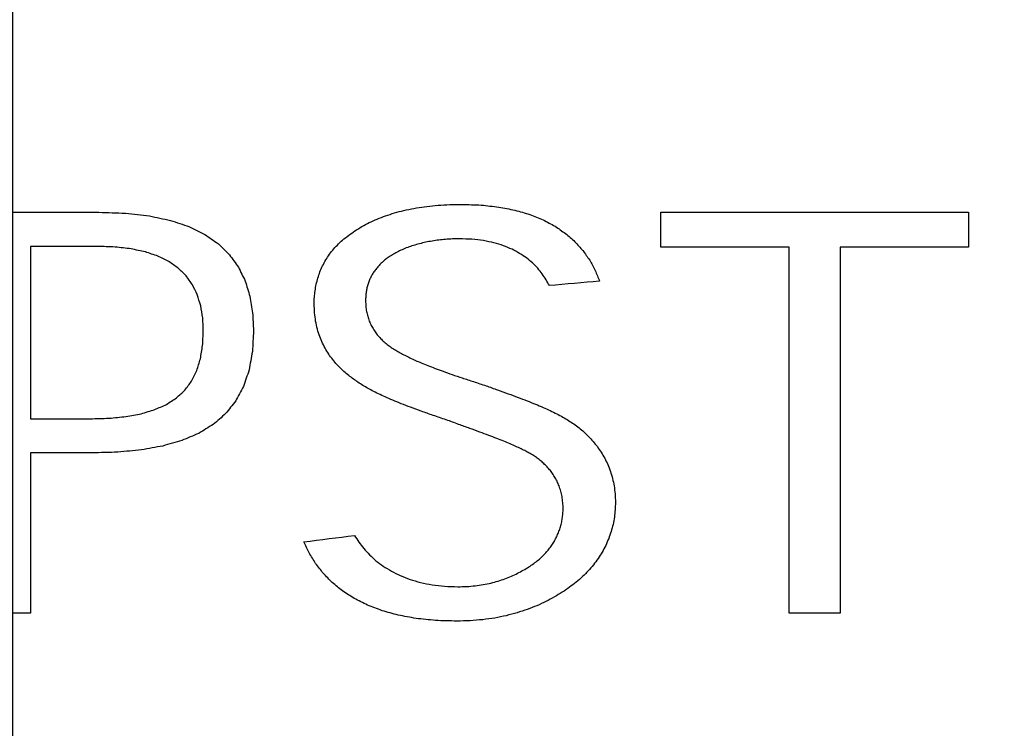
# Model space of a CAD drawing. Header units: inches. Extents: x 0.2 to 16.8, y 0.1 to 10.8.
# Tile 29 of 46: x 4.0816 to 4.2047, y 7.1185 to 7.2071. Entities that reach past the tile are written whole.
import ezdxf

# ---------------------------------------------------------------- set-up
doc = ezdxf.new("R2010")
doc.units = ezdxf.units.IN
doc.header["$LTSCALE"] = 0.935
doc.header["$MEASUREMENT"] = 0
doc.layers.get('0').update_dxf_attribs({"linetype": 'CONTINUOUS'})
doc.layers.add('DATUMCURVES', color=7, linetype='CONTINUOUS')
doc.layers.add('DIMENSIONS', color=7, linetype='CONTINUOUS')
doc.styles.get("Standard").update_dxf_attribs({"font": 'txt', "width": 0.8})
doc.dimstyles.new('DIMSTYLE_2', dxfattribs={"dimtxt": 0.125, "dimasz": 0.18, "dimexe": 0.18, "dimexo": 0.0625, "dimgap": 0.09, "dimtad": 0, "dimtih": 1, "dimtoh": 1, "dimdec": 3, "dimzin": 4, "dimdsep": 46, "dimtxsty": 'STANDARD', "dimblk": '_FILLED', "dimblk1": '_FILLED', "dimblk2": '_FILLED', "dimcen": 0.09, "dimadec": 0, "dimazin": 0, "dimtp": 0.001, "dimtm": 0.001, "dimtfac": 1, "dimtdec": 3, "dimtofl": 0, "dimtmove": 0, "dimatfit": 3, "dimldrblk": '_FILLED', "dimfxl": 1, "dimtolj": 1, "dimtzin": 4, "dimarcsym": 0})

# ---------------------------------------------------------------- blocks, each defined once
blk = doc.blocks.new('*D12')
at = {"layer": 'DIMENSIONS', "color": 2, "linetype": 'CONTINUOUS'}
for p, q in [((4.15807, 8.1638), (4.15807, 8.45783)), ((4.08072, 8.11379), (4.15807, 8.1638)), ((4.08072, 6.84791), (4.08072, 8.11379))]:
    blk.add_line(p, q, dxfattribs=at)
at = {"layer": 'DIMENSIONS', "color": 2, "linetype": 'CONTINUOUS', "width": 0.8}
for s, p in [(']', (4.22057, 9.84533)), ('2.81', (4.22057, 9.44533)), ('[', (4.22057, 9.34533)), ('.111', (4.22057, 8.82033)), ('2X ', (4.22057, 8.52033))]:
    blk.add_text(s, height=0.125, rotation=90, dxfattribs=at).set_placement(p)
blk = doc.blocks.new('_FILLED')
at = {"color": 0, "linetype": 'BYBLOCK'}
blk.add_solid([(0, 0), (-1, 0.17361), (-1, -0.17361)], dxfattribs=at)

msp = doc.modelspace()

# ---------------------------------------------------------------- linework, layer by layer
at = {"layer": 'DATUMCURVES', "color": 40, "linetype": 'CONTINUOUS'}
for points in [[(4.1339, 7.18388, -0.2495), (4.13439, 7.18391, -0.2495), (4.13487, 7.18393, -0.2495), (4.13536, 7.18396, -0.2495)], [(4.13536, 7.18396, -0.2495), (4.13587, 7.18397, -0.2495), (4.13638, 7.18398, -0.2495), (4.13688, 7.18399, -0.2495)], [(4.13688, 7.18399, -0.2495), (4.13768, 7.18396, -0.2495), (4.13849, 7.18394, -0.2495), (4.13929, 7.18391, -0.2495)], [(4.07679, 7.183, -0.2495), (4.08169, 7.183, -0.2495), (4.08659, 7.183, -0.2495), (4.09149, 7.183, -0.2495)], [(4.09149, 7.183, -0.2495), (4.0926, 7.18296, -0.2495), (4.09371, 7.18293, -0.2495), (4.09482, 7.18289, -0.2495)], [(4.09482, 7.18289, -0.2495), (4.09582, 7.18278, -0.2495), (4.09681, 7.18266, -0.2495), (4.0978, 7.18255, -0.2495)], [(4.12761, 7.18266, -0.2495), (4.12799, 7.18278, -0.2495), (4.12836, 7.18289, -0.2495), (4.12874, 7.18301, -0.2495)], [(4.12874, 7.18301, -0.2495), (4.12914, 7.18311, -0.2495), (4.12953, 7.1832, -0.2495), (4.12993, 7.1833, -0.2495)], [(4.12993, 7.1833, -0.2495), (4.13035, 7.18338, -0.2495), (4.13077, 7.18347, -0.2495), (4.13119, 7.18355, -0.2495)], [(4.13119, 7.18355, -0.2495), (4.13163, 7.18361, -0.2495), (4.13207, 7.18368, -0.2495), (4.13251, 7.18374, -0.2495)], [(4.13251, 7.18374, -0.2495), (4.13298, 7.18379, -0.2495), (4.13344, 7.18383, -0.2495), (4.1339, 7.18388, -0.2495)], [(4.13929, 7.18391, -0.2495), (4.14002, 7.18383, -0.2495), (4.14076, 7.18374, -0.2495), (4.1415, 7.18366, -0.2495)], [(4.1415, 7.18366, -0.2495), (4.14217, 7.18353, -0.2495), (4.14285, 7.1834, -0.2495), (4.14352, 7.18327, -0.2495)], [(4.14352, 7.18327, -0.2495), (4.14414, 7.18309, -0.2495), (4.14475, 7.18291, -0.2495), (4.14537, 7.18273, -0.2495)], [(4.14537, 7.18273, -0.2495), (4.14592, 7.18251, -0.2495), (4.14648, 7.18228, -0.2495), (4.14703, 7.18206, -0.2495)], [(4.16177, 7.17866, -0.2495), (4.16177, 7.18011, -0.2495), (4.16177, 7.18155, -0.2495), (4.16177, 7.183, -0.2495)], [(4.16177, 7.183, -0.2495), (4.1746, 7.183, -0.2495), (4.18742, 7.183, -0.2495), (4.20024, 7.183, -0.2495)], [(4.20024, 7.183, -0.2495), (4.20024, 7.18155, -0.2495), (4.20024, 7.18011, -0.2495), (4.20024, 7.17866, -0.2495)], [(4.0978, 7.18255, -0.2495), (4.09868, 7.18236, -0.2495), (4.09956, 7.18218, -0.2495), (4.10044, 7.18199, -0.2495)], [(4.10044, 7.18199, -0.2495), (4.10121, 7.18173, -0.2495), (4.10198, 7.18148, -0.2495), (4.10275, 7.18122, -0.2495)], [(4.1246, 7.18135, -0.2495), (4.12491, 7.18151, -0.2495), (4.12522, 7.18167, -0.2495), (4.12554, 7.18183, -0.2495)], [(4.12554, 7.18183, -0.2495), (4.12587, 7.18198, -0.2495), (4.12621, 7.18212, -0.2495), (4.12654, 7.18227, -0.2495)], [(4.12654, 7.18227, -0.2495), (4.1269, 7.1824, -0.2495), (4.12725, 7.18253, -0.2495), (4.12761, 7.18266, -0.2495)], [(4.14703, 7.18206, -0.2495), (4.14753, 7.18179, -0.2495), (4.14803, 7.18153, -0.2495), (4.14853, 7.18126, -0.2495)], [(4.10275, 7.18122, -0.2495), (4.10341, 7.18089, -0.2495), (4.10407, 7.18057, -0.2495), (4.10474, 7.18024, -0.2495)], [(4.10474, 7.18024, -0.2495), (4.1053, 7.17985, -0.2495), (4.10586, 7.17945, -0.2495), (4.10642, 7.17906, -0.2495)], [(4.12213, 7.17968, -0.2495), (4.12239, 7.17987, -0.2495), (4.12264, 7.18007, -0.2495), (4.12289, 7.18026, -0.2495)], [(4.12289, 7.18026, -0.2495), (4.12316, 7.18045, -0.2495), (4.12344, 7.18063, -0.2495), (4.12371, 7.18082, -0.2495)], [(4.12371, 7.18082, -0.2495), (4.12401, 7.181, -0.2495), (4.1243, 7.18117, -0.2495), (4.1246, 7.18135, -0.2495)], [(4.14853, 7.18126, -0.2495), (4.14897, 7.18096, -0.2495), (4.14941, 7.18065, -0.2495), (4.14985, 7.18035, -0.2495)], [(4.14985, 7.18035, -0.2495), (4.15024, 7.18001, -0.2495), (4.15063, 7.17967, -0.2495), (4.15102, 7.17933, -0.2495)], [(4.10642, 7.17906, -0.2495), (4.10689, 7.1786, -0.2495), (4.10735, 7.17815, -0.2495), (4.10782, 7.17769, -0.2495)], [(4.12085, 7.17843, -0.2495), (4.12105, 7.17864, -0.2495), (4.12126, 7.17886, -0.2495), (4.12146, 7.17907, -0.2495)], [(4.12146, 7.17907, -0.2495), (4.12168, 7.17927, -0.2495), (4.12191, 7.17948, -0.2495), (4.12213, 7.17968, -0.2495)], [(4.13157, 7.17907, -0.2495), (4.13132, 7.179, -0.2495), (4.13107, 7.17892, -0.2495), (4.13081, 7.17885, -0.2495)], [(4.13235, 7.17926, -0.2495), (4.13209, 7.1792, -0.2495), (4.13183, 7.17913, -0.2495), (4.13157, 7.17907, -0.2495)], [(4.13316, 7.17941, -0.2495), (4.13289, 7.17936, -0.2495), (4.13262, 7.17931, -0.2495), (4.13235, 7.17926, -0.2495)], [(4.13399, 7.17953, -0.2495), (4.13371, 7.17949, -0.2495), (4.13344, 7.17945, -0.2495), (4.13316, 7.17941, -0.2495)], [(4.13484, 7.17962, -0.2495), (4.13456, 7.17959, -0.2495), (4.13427, 7.17956, -0.2495), (4.13399, 7.17953, -0.2495)], [(4.1357, 7.17967, -0.2495), (4.13541, 7.17965, -0.2495), (4.13513, 7.17964, -0.2495), (4.13484, 7.17962, -0.2495)], [(4.13657, 7.17969, -0.2495), (4.13628, 7.17968, -0.2495), (4.13599, 7.17968, -0.2495), (4.1357, 7.17967, -0.2495)], [(4.13814, 7.17963, -0.2495), (4.13762, 7.17965, -0.2495), (4.1371, 7.17967, -0.2495), (4.13657, 7.17969, -0.2495)], [(4.13958, 7.17946, -0.2495), (4.1391, 7.17952, -0.2495), (4.13862, 7.17957, -0.2495), (4.13814, 7.17963, -0.2495)], [(4.14089, 7.17919, -0.2495), (4.14045, 7.17928, -0.2495), (4.14002, 7.17937, -0.2495), (4.13958, 7.17946, -0.2495)], [(4.14208, 7.17883, -0.2495), (4.14168, 7.17895, -0.2495), (4.14129, 7.17907, -0.2495), (4.14089, 7.17919, -0.2495)], [(4.15102, 7.17933, -0.2495), (4.15135, 7.17896, -0.2495), (4.15168, 7.17859, -0.2495), (4.15202, 7.17822, -0.2495)], [(4.0913, 7.17874, -0.2495), (4.08851, 7.17874, -0.2495), (4.08573, 7.17874, -0.2495), (4.08294, 7.17874, -0.2495)], [(4.08294, 7.17874, -0.2495), (4.08294, 7.17156, -0.2495), (4.08294, 7.16437, -0.2495), (4.08294, 7.15719, -0.2495)], [(4.09352, 7.17866, -0.2495), (4.09278, 7.17869, -0.2495), (4.09204, 7.17871, -0.2495), (4.0913, 7.17874, -0.2495)], [(4.09551, 7.17843, -0.2495), (4.09485, 7.17851, -0.2495), (4.09418, 7.17858, -0.2495), (4.09352, 7.17866, -0.2495)], [(4.09729, 7.17805, -0.2495), (4.0967, 7.17818, -0.2495), (4.0961, 7.1783, -0.2495), (4.09551, 7.17843, -0.2495)], [(4.09887, 7.17752, -0.2495), (4.09834, 7.1777, -0.2495), (4.09782, 7.17787, -0.2495), (4.09729, 7.17805, -0.2495)], [(4.12032, 7.17775, -0.2495), (4.1205, 7.17798, -0.2495), (4.12068, 7.1782, -0.2495), (4.12085, 7.17843, -0.2495)], [(4.12878, 7.17803, -0.2495), (4.12858, 7.17792, -0.2495), (4.12838, 7.17781, -0.2495), (4.12819, 7.1777, -0.2495)], [(4.12941, 7.17833, -0.2495), (4.1292, 7.17823, -0.2495), (4.12899, 7.17813, -0.2495), (4.12878, 7.17803, -0.2495)], [(4.1301, 7.17861, -0.2495), (4.12987, 7.17852, -0.2495), (4.12964, 7.17842, -0.2495), (4.12941, 7.17833, -0.2495)], [(4.13081, 7.17885, -0.2495), (4.13057, 7.17877, -0.2495), (4.13033, 7.17869, -0.2495), (4.1301, 7.17861, -0.2495)], [(4.14315, 7.17838, -0.2495), (4.14279, 7.17853, -0.2495), (4.14243, 7.17868, -0.2495), (4.14208, 7.17883, -0.2495)], [(4.1441, 7.17787, -0.2495), (4.14379, 7.17804, -0.2495), (4.14347, 7.17821, -0.2495), (4.14315, 7.17838, -0.2495)], [(4.14496, 7.17729, -0.2495), (4.14467, 7.17748, -0.2495), (4.14439, 7.17768, -0.2495), (4.1441, 7.17787, -0.2495)], [(4.15202, 7.17822, -0.2495), (4.1523, 7.17782, -0.2495), (4.15258, 7.17742, -0.2495), (4.15286, 7.17702, -0.2495)], [(4.17782, 7.17866, -0.2495), (4.17247, 7.17866, -0.2495), (4.16712, 7.17866, -0.2495), (4.16177, 7.17866, -0.2495)], [(4.17782, 7.13287, -0.2495), (4.17782, 7.14813, -0.2495), (4.17782, 7.1634, -0.2495), (4.17782, 7.17866, -0.2495)], [(4.20024, 7.17866, -0.2495), (4.19489, 7.17866, -0.2495), (4.18955, 7.17866, -0.2495), (4.1842, 7.17866, -0.2495)], [(4.1842, 7.17866, -0.2495), (4.1842, 7.1634, -0.2495), (4.1842, 7.14813, -0.2495), (4.1842, 7.13287, -0.2495)], [(4.10024, 7.17684, -0.2495), (4.09978, 7.17707, -0.2495), (4.09932, 7.17729, -0.2495), (4.09887, 7.17752, -0.2495)], [(4.10141, 7.17602, -0.2495), (4.10102, 7.17629, -0.2495), (4.10063, 7.17657, -0.2495), (4.10024, 7.17684, -0.2495)], [(4.10782, 7.17769, -0.2495), (4.10819, 7.17717, -0.2495), (4.10856, 7.17666, -0.2495), (4.10893, 7.17614, -0.2495)], [(4.11946, 7.17631, -0.2495), (4.11959, 7.17655, -0.2495), (4.11972, 7.1768, -0.2495), (4.11986, 7.17704, -0.2495)], [(4.11986, 7.17704, -0.2495), (4.12001, 7.17728, -0.2495), (4.12017, 7.17751, -0.2495), (4.12032, 7.17775, -0.2495)], [(4.1268, 7.17665, -0.2495), (4.12668, 7.17652, -0.2495), (4.12655, 7.1764, -0.2495), (4.12643, 7.17627, -0.2495)], [(4.1272, 7.17701, -0.2495), (4.12707, 7.17689, -0.2495), (4.12693, 7.17677, -0.2495), (4.1268, 7.17665, -0.2495)], [(4.12765, 7.17734, -0.2495), (4.1275, 7.17723, -0.2495), (4.12735, 7.17712, -0.2495), (4.1272, 7.17701, -0.2495)], [(4.12819, 7.1777, -0.2495), (4.12801, 7.17758, -0.2495), (4.12783, 7.17746, -0.2495), (4.12765, 7.17734, -0.2495)], [(4.14571, 7.17667, -0.2495), (4.14546, 7.17688, -0.2495), (4.14521, 7.17708, -0.2495), (4.14496, 7.17729, -0.2495)], [(4.14637, 7.176, -0.2495), (4.14615, 7.17622, -0.2495), (4.14593, 7.17645, -0.2495), (4.14571, 7.17667, -0.2495)], [(4.15286, 7.17702, -0.2495), (4.15309, 7.17659, -0.2495), (4.15332, 7.17617, -0.2495), (4.15355, 7.17574, -0.2495)], [(4.10239, 7.17506, -0.2495), (4.10206, 7.17538, -0.2495), (4.10173, 7.1757, -0.2495), (4.10141, 7.17602, -0.2495)], [(4.10893, 7.17614, -0.2495), (4.10921, 7.17556, -0.2495), (4.1095, 7.17499, -0.2495), (4.10978, 7.17441, -0.2495)], [(4.11886, 7.17478, -0.2495), (4.11895, 7.17504, -0.2495), (4.11904, 7.1753, -0.2495), (4.11913, 7.17556, -0.2495)], [(4.11913, 7.17556, -0.2495), (4.11924, 7.17581, -0.2495), (4.11935, 7.17606, -0.2495), (4.11946, 7.17631, -0.2495)], [(4.1258, 7.17545, -0.2495), (4.12572, 7.1753, -0.2495), (4.12563, 7.17516, -0.2495), (4.12555, 7.17501, -0.2495)], [(4.1261, 7.17587, -0.2495), (4.126, 7.17573, -0.2495), (4.1259, 7.17559, -0.2495), (4.1258, 7.17545, -0.2495)], [(4.12643, 7.17627, -0.2495), (4.12632, 7.17614, -0.2495), (4.12621, 7.176, -0.2495), (4.1261, 7.17587, -0.2495)], [(4.14693, 7.17529, -0.2495), (4.14674, 7.17553, -0.2495), (4.14656, 7.17576, -0.2495), (4.14637, 7.176, -0.2495)], [(4.15355, 7.17574, -0.2495), (4.15373, 7.17529, -0.2495), (4.15391, 7.17484, -0.2495), (4.1541, 7.17439, -0.2495)], [(4.10318, 7.17395, -0.2495), (4.10291, 7.17432, -0.2495), (4.10265, 7.17469, -0.2495), (4.10239, 7.17506, -0.2495)], [(4.10978, 7.17441, -0.2495), (4.10997, 7.17377, -0.2495), (4.11017, 7.17314, -0.2495), (4.11037, 7.1725, -0.2495)], [(4.11866, 7.17399, -0.2495), (4.11873, 7.17425, -0.2495), (4.1188, 7.17452, -0.2495), (4.11886, 7.17478, -0.2495)], [(4.12515, 7.17407, -0.2495), (4.12511, 7.1739, -0.2495), (4.12506, 7.17373, -0.2495), (4.12501, 7.17356, -0.2495)], [(4.12533, 7.17455, -0.2495), (4.12527, 7.17439, -0.2495), (4.12521, 7.17423, -0.2495), (4.12515, 7.17407, -0.2495)], [(4.12555, 7.17501, -0.2495), (4.12548, 7.17486, -0.2495), (4.1254, 7.1747, -0.2495), (4.12533, 7.17455, -0.2495)], [(4.14742, 7.17457, -0.2495), (4.14726, 7.17481, -0.2495), (4.1471, 7.17505, -0.2495), (4.14693, 7.17529, -0.2495)], [(4.14782, 7.17383, -0.2495), (4.14769, 7.17408, -0.2495), (4.14755, 7.17432, -0.2495), (4.14742, 7.17457, -0.2495)], [(4.1541, 7.17439, -0.2495), (4.152, 7.1742, -0.2495), (4.14991, 7.17402, -0.2495), (4.14782, 7.17383, -0.2495)], [(4.10378, 7.17271, -0.2495), (4.10358, 7.17312, -0.2495), (4.10338, 7.17354, -0.2495), (4.10318, 7.17395, -0.2495)], [(4.11843, 7.17238, -0.2495), (4.11846, 7.17265, -0.2495), (4.11849, 7.17292, -0.2495), (4.11852, 7.17319, -0.2495)], [(4.11852, 7.17319, -0.2495), (4.11856, 7.17346, -0.2495), (4.11861, 7.17372, -0.2495), (4.11866, 7.17399, -0.2495)], [(4.12491, 7.17304, -0.2495), (4.12489, 7.17286, -0.2495), (4.12487, 7.17267, -0.2495), (4.12485, 7.17249, -0.2495)], [(4.12501, 7.17356, -0.2495), (4.12498, 7.17339, -0.2495), (4.12495, 7.17321, -0.2495), (4.12491, 7.17304, -0.2495)], [(4.10421, 7.17132, -0.2495), (4.10407, 7.17178, -0.2495), (4.10392, 7.17225, -0.2495), (4.10378, 7.17271, -0.2495)], [(4.11037, 7.1725, -0.2495), (4.11048, 7.17181, -0.2495), (4.1106, 7.17111, -0.2495), (4.11071, 7.17042, -0.2495)], [(4.1184, 7.17156, -0.2495), (4.11841, 7.17183, -0.2495), (4.11842, 7.17211, -0.2495), (4.11843, 7.17238, -0.2495)], [(4.12485, 7.17249, -0.2495), (4.12485, 7.1723, -0.2495), (4.12484, 7.17211, -0.2495), (4.12483, 7.17192, -0.2495)], [(4.12483, 7.17192, -0.2495), (4.12484, 7.1717, -0.2495), (4.12485, 7.17148, -0.2495), (4.12486, 7.17126, -0.2495)], [(4.10446, 7.1698, -0.2495), (4.10438, 7.17031, -0.2495), (4.10429, 7.17081, -0.2495), (4.10421, 7.17132, -0.2495)], [(4.11071, 7.17042, -0.2495), (4.11075, 7.16968, -0.2495), (4.11078, 7.16893, -0.2495), (4.11082, 7.16819, -0.2495)], [(4.11845, 7.17043, -0.2495), (4.11844, 7.17081, -0.2495), (4.11842, 7.17118, -0.2495), (4.1184, 7.17156, -0.2495)], [(4.11859, 7.16938, -0.2495), (4.11854, 7.16973, -0.2495), (4.1185, 7.17008, -0.2495), (4.11845, 7.17043, -0.2495)], [(4.12486, 7.17126, -0.2495), (4.12489, 7.17104, -0.2495), (4.12492, 7.17083, -0.2495), (4.12495, 7.17061, -0.2495)], [(4.12495, 7.17061, -0.2495), (4.125, 7.17041, -0.2495), (4.12505, 7.1702, -0.2495), (4.1251, 7.17, -0.2495)], [(4.10454, 7.16815, -0.2495), (4.10452, 7.1687, -0.2495), (4.10449, 7.16925, -0.2495), (4.10446, 7.1698, -0.2495)], [(4.11881, 7.16839, -0.2495), (4.11873, 7.16872, -0.2495), (4.11866, 7.16905, -0.2495), (4.11859, 7.16938, -0.2495)], [(4.1251, 7.17, -0.2495), (4.12516, 7.1698, -0.2495), (4.12523, 7.16961, -0.2495), (4.1253, 7.16941, -0.2495)], [(4.1253, 7.16941, -0.2495), (4.12538, 7.16922, -0.2495), (4.12546, 7.16904, -0.2495), (4.12555, 7.16885, -0.2495)], [(4.10445, 7.16633, -0.2495), (4.10448, 7.16694, -0.2495), (4.10451, 7.16754, -0.2495), (4.10454, 7.16815, -0.2495)], [(4.11082, 7.16819, -0.2495), (4.11078, 7.16733, -0.2495), (4.11073, 7.16647, -0.2495), (4.11068, 7.16561, -0.2495)], [(4.1191, 7.16747, -0.2495), (4.119, 7.16778, -0.2495), (4.1189, 7.16808, -0.2495), (4.11881, 7.16839, -0.2495)], [(4.12555, 7.16885, -0.2495), (4.12565, 7.16867, -0.2495), (4.12575, 7.1685, -0.2495), (4.12585, 7.16832, -0.2495)], [(4.12585, 7.16832, -0.2495), (4.12597, 7.16815, -0.2495), (4.12608, 7.16798, -0.2495), (4.1262, 7.16781, -0.2495)], [(4.11946, 7.16662, -0.2495), (4.11934, 7.1669, -0.2495), (4.11922, 7.16719, -0.2495), (4.1191, 7.16747, -0.2495)], [(4.1262, 7.16781, -0.2495), (4.12633, 7.16765, -0.2495), (4.12646, 7.1675, -0.2495), (4.1266, 7.16734, -0.2495)], [(4.1266, 7.16734, -0.2495), (4.12674, 7.16719, -0.2495), (4.12689, 7.16705, -0.2495), (4.12704, 7.1669, -0.2495)], [(4.12704, 7.1669, -0.2495), (4.1272, 7.16676, -0.2495), (4.12736, 7.16663, -0.2495), (4.12752, 7.16649, -0.2495)], [(4.10418, 7.16468, -0.2495), (4.10427, 7.16523, -0.2495), (4.10436, 7.16578, -0.2495), (4.10445, 7.16633, -0.2495)], [(4.11068, 7.16561, -0.2495), (4.11054, 7.16484, -0.2495), (4.1104, 7.16406, -0.2495), (4.11026, 7.16329, -0.2495)], [(4.11987, 7.16583, -0.2495), (4.11973, 7.16609, -0.2495), (4.11959, 7.16636, -0.2495), (4.11946, 7.16662, -0.2495)], [(4.12034, 7.1651, -0.2495), (4.12018, 7.16534, -0.2495), (4.12003, 7.16559, -0.2495), (4.11987, 7.16583, -0.2495)], [(4.12752, 7.16649, -0.2495), (4.12769, 7.16636, -0.2495), (4.12786, 7.16624, -0.2495), (4.12804, 7.16611, -0.2495)], [(4.12804, 7.16611, -0.2495), (4.12822, 7.16599, -0.2495), (4.12841, 7.16588, -0.2495), (4.1286, 7.16576, -0.2495)], [(4.1286, 7.16576, -0.2495), (4.12879, 7.16565, -0.2495), (4.12898, 7.16554, -0.2495), (4.12917, 7.16543, -0.2495)], [(4.10373, 7.16321, -0.2495), (4.10388, 7.1637, -0.2495), (4.10403, 7.16419, -0.2495), (4.10418, 7.16468, -0.2495)], [(4.12085, 7.16442, -0.2495), (4.12068, 7.16465, -0.2495), (4.12051, 7.16487, -0.2495), (4.12034, 7.1651, -0.2495)], [(4.1214, 7.16381, -0.2495), (4.12121, 7.16401, -0.2495), (4.12103, 7.16422, -0.2495), (4.12085, 7.16442, -0.2495)], [(4.12917, 7.16543, -0.2495), (4.12936, 7.16533, -0.2495), (4.12956, 7.16522, -0.2495), (4.12976, 7.16512, -0.2495)], [(4.12976, 7.16512, -0.2495), (4.12997, 7.16501, -0.2495), (4.13018, 7.16491, -0.2495), (4.13038, 7.1648, -0.2495)], [(4.13038, 7.1648, -0.2495), (4.13061, 7.1647, -0.2495), (4.13084, 7.16459, -0.2495), (4.13106, 7.16449, -0.2495)], [(4.13106, 7.16449, -0.2495), (4.13131, 7.16438, -0.2495), (4.13155, 7.16428, -0.2495), (4.1318, 7.16417, -0.2495)], [(4.10308, 7.1619, -0.2495), (4.1033, 7.16234, -0.2495), (4.10351, 7.16277, -0.2495), (4.10373, 7.16321, -0.2495)], [(4.11026, 7.16329, -0.2495), (4.11003, 7.1626, -0.2495), (4.1098, 7.16191, -0.2495), (4.10957, 7.16122, -0.2495)], [(4.12197, 7.16324, -0.2495), (4.12178, 7.16343, -0.2495), (4.12159, 7.16362, -0.2495), (4.1214, 7.16381, -0.2495)], [(4.12257, 7.16272, -0.2495), (4.12237, 7.16289, -0.2495), (4.12217, 7.16307, -0.2495), (4.12197, 7.16324, -0.2495)], [(4.1318, 7.16417, -0.2495), (4.13207, 7.16406, -0.2495), (4.13234, 7.16395, -0.2495), (4.13262, 7.16384, -0.2495)], [(4.13262, 7.16384, -0.2495), (4.13292, 7.16372, -0.2495), (4.13322, 7.16361, -0.2495), (4.13352, 7.16349, -0.2495)], [(4.13352, 7.16349, -0.2495), (4.13386, 7.16337, -0.2495), (4.1342, 7.16324, -0.2495), (4.13453, 7.16312, -0.2495)], [(4.13453, 7.16312, -0.2495), (4.13491, 7.16299, -0.2495), (4.13529, 7.16285, -0.2495), (4.13566, 7.16272, -0.2495)], [(4.10224, 7.16077, -0.2495), (4.10252, 7.16115, -0.2495), (4.1028, 7.16152, -0.2495), (4.10308, 7.1619, -0.2495)], [(4.12317, 7.16226, -0.2495), (4.12297, 7.16241, -0.2495), (4.12277, 7.16257, -0.2495), (4.12257, 7.16272, -0.2495)], [(4.12374, 7.16185, -0.2495), (4.12355, 7.16199, -0.2495), (4.12336, 7.16212, -0.2495), (4.12317, 7.16226, -0.2495)], [(4.12433, 7.16146, -0.2495), (4.12413, 7.16159, -0.2495), (4.12393, 7.16172, -0.2495), (4.12374, 7.16185, -0.2495)], [(4.13566, 7.16272, -0.2495), (4.13608, 7.16258, -0.2495), (4.1365, 7.16243, -0.2495), (4.13692, 7.16229, -0.2495)], [(4.13692, 7.16229, -0.2495), (4.13739, 7.16214, -0.2495), (4.13786, 7.16198, -0.2495), (4.13833, 7.16183, -0.2495)], [(4.13833, 7.16183, -0.2495), (4.13885, 7.16166, -0.2495), (4.13937, 7.16148, -0.2495), (4.1399, 7.16131, -0.2495)], [(4.10119, 7.1598, -0.2495), (4.10154, 7.16012, -0.2495), (4.10189, 7.16045, -0.2495), (4.10224, 7.16077, -0.2495)], [(4.10957, 7.16122, -0.2495), (4.10924, 7.16062, -0.2495), (4.10891, 7.16001, -0.2495), (4.10859, 7.15941, -0.2495)], [(4.12497, 7.16107, -0.2495), (4.12475, 7.1612, -0.2495), (4.12454, 7.16133, -0.2495), (4.12433, 7.16146, -0.2495)], [(4.12566, 7.16069, -0.2495), (4.12543, 7.16082, -0.2495), (4.1252, 7.16094, -0.2495), (4.12497, 7.16107, -0.2495)], [(4.12643, 7.1603, -0.2495), (4.12617, 7.16043, -0.2495), (4.12592, 7.16056, -0.2495), (4.12566, 7.16069, -0.2495)], [(4.1399, 7.16131, -0.2495), (4.14038, 7.16114, -0.2495), (4.14086, 7.16097, -0.2495), (4.14134, 7.1608, -0.2495)], [(4.14134, 7.1608, -0.2495), (4.14179, 7.16064, -0.2495), (4.14223, 7.16048, -0.2495), (4.14268, 7.16032, -0.2495)], [(4.09993, 7.15898, -0.2495), (4.10035, 7.15925, -0.2495), (4.10077, 7.15953, -0.2495), (4.10119, 7.1598, -0.2495)], [(4.10859, 7.15941, -0.2495), (4.10817, 7.15888, -0.2495), (4.10775, 7.15836, -0.2495), (4.10733, 7.15783, -0.2495)], [(4.12728, 7.15991, -0.2495), (4.127, 7.16004, -0.2495), (4.12671, 7.16017, -0.2495), (4.12643, 7.1603, -0.2495)], [(4.12823, 7.1595, -0.2495), (4.12791, 7.15964, -0.2495), (4.1276, 7.15977, -0.2495), (4.12728, 7.15991, -0.2495)], [(4.12929, 7.15907, -0.2495), (4.12894, 7.15921, -0.2495), (4.12858, 7.15936, -0.2495), (4.12823, 7.1595, -0.2495)], [(4.14268, 7.16032, -0.2495), (4.14308, 7.16017, -0.2495), (4.14349, 7.16001, -0.2495), (4.1439, 7.15986, -0.2495)], [(4.1439, 7.15986, -0.2495), (4.14428, 7.15972, -0.2495), (4.14466, 7.15957, -0.2495), (4.14503, 7.15943, -0.2495)], [(4.14503, 7.15943, -0.2495), (4.14538, 7.15929, -0.2495), (4.14573, 7.15915, -0.2495), (4.14608, 7.15901, -0.2495)], [(4.09678, 7.15782, -0.2495), (4.09734, 7.15799, -0.2495), (4.09791, 7.15816, -0.2495), (4.09847, 7.15833, -0.2495)], [(4.09847, 7.15833, -0.2495), (4.09896, 7.15855, -0.2495), (4.09945, 7.15876, -0.2495), (4.09993, 7.15898, -0.2495)], [(4.13047, 7.15862, -0.2495), (4.13008, 7.15877, -0.2495), (4.12968, 7.15892, -0.2495), (4.12929, 7.15907, -0.2495)], [(4.1318, 7.15813, -0.2495), (4.13136, 7.15829, -0.2495), (4.13092, 7.15846, -0.2495), (4.13047, 7.15862, -0.2495)], [(4.13328, 7.15761, -0.2495), (4.13278, 7.15778, -0.2495), (4.13229, 7.15796, -0.2495), (4.1318, 7.15813, -0.2495)], [(4.14608, 7.15901, -0.2495), (4.1464, 7.15888, -0.2495), (4.14672, 7.15874, -0.2495), (4.14704, 7.15861, -0.2495)], [(4.14704, 7.15861, -0.2495), (4.14733, 7.15848, -0.2495), (4.14763, 7.15834, -0.2495), (4.14792, 7.15821, -0.2495)], [(4.14792, 7.15821, -0.2495), (4.1482, 7.15807, -0.2495), (4.14847, 7.15794, -0.2495), (4.14874, 7.1578, -0.2495)], [(4.08294, 7.15719, -0.2495), (4.08541, 7.15719, -0.2495), (4.08789, 7.15719, -0.2495), (4.09037, 7.15719, -0.2495)], [(4.09037, 7.15719, -0.2495), (4.09116, 7.15721, -0.2495), (4.09195, 7.15723, -0.2495), (4.09274, 7.15725, -0.2495)], [(4.09274, 7.15725, -0.2495), (4.09345, 7.15732, -0.2495), (4.09416, 7.1574, -0.2495), (4.09487, 7.15747, -0.2495)], [(4.09487, 7.15747, -0.2495), (4.09551, 7.15759, -0.2495), (4.09615, 7.1577, -0.2495), (4.09678, 7.15782, -0.2495)], [(4.10733, 7.15783, -0.2495), (4.10682, 7.15738, -0.2495), (4.1063, 7.15693, -0.2495), (4.10579, 7.15648, -0.2495)], [(4.13492, 7.15705, -0.2495), (4.13437, 7.15724, -0.2495), (4.13382, 7.15742, -0.2495), (4.13328, 7.15761, -0.2495)], [(4.13647, 7.15649, -0.2495), (4.13595, 7.15668, -0.2495), (4.13544, 7.15686, -0.2495), (4.13492, 7.15705, -0.2495)], [(4.14874, 7.1578, -0.2495), (4.149, 7.15767, -0.2495), (4.14925, 7.15753, -0.2495), (4.14951, 7.1574, -0.2495)], [(4.14951, 7.1574, -0.2495), (4.14974, 7.15726, -0.2495), (4.14998, 7.15711, -0.2495), (4.15022, 7.15697, -0.2495)], [(4.15022, 7.15697, -0.2495), (4.15044, 7.15683, -0.2495), (4.15067, 7.15668, -0.2495), (4.15089, 7.15654, -0.2495)], [(4.10579, 7.15648, -0.2495), (4.10518, 7.15611, -0.2495), (4.10457, 7.15573, -0.2495), (4.10397, 7.15536, -0.2495)], [(4.13787, 7.15598, -0.2495), (4.1374, 7.15615, -0.2495), (4.13694, 7.15632, -0.2495), (4.13647, 7.15649, -0.2495)], [(4.13912, 7.15552, -0.2495), (4.1387, 7.15567, -0.2495), (4.13828, 7.15583, -0.2495), (4.13787, 7.15598, -0.2495)], [(4.15089, 7.15654, -0.2495), (4.1511, 7.15638, -0.2495), (4.15131, 7.15623, -0.2495), (4.15153, 7.15607, -0.2495)], [(4.15153, 7.15607, -0.2495), (4.15173, 7.15589, -0.2495), (4.15194, 7.15572, -0.2495), (4.15214, 7.15554, -0.2495)], [(4.10186, 7.15447, -0.2495), (4.10107, 7.15424, -0.2495), (4.10027, 7.15401, -0.2495), (4.09948, 7.15378, -0.2495)], [(4.10397, 7.15536, -0.2495), (4.10327, 7.15506, -0.2495), (4.10256, 7.15477, -0.2495), (4.10186, 7.15447, -0.2495)], [(4.14023, 7.1551, -0.2495), (4.13986, 7.15524, -0.2495), (4.13949, 7.15538, -0.2495), (4.13912, 7.15552, -0.2495)], [(4.14123, 7.15472, -0.2495), (4.1409, 7.15485, -0.2495), (4.14057, 7.15497, -0.2495), (4.14023, 7.1551, -0.2495)], [(4.14212, 7.15437, -0.2495), (4.14183, 7.15449, -0.2495), (4.14153, 7.1546, -0.2495), (4.14123, 7.15472, -0.2495)], [(4.14292, 7.15404, -0.2495), (4.14265, 7.15415, -0.2495), (4.14239, 7.15426, -0.2495), (4.14212, 7.15437, -0.2495)], [(4.15214, 7.15554, -0.2495), (4.15234, 7.15535, -0.2495), (4.15253, 7.15516, -0.2495), (4.15273, 7.15497, -0.2495)], [(4.15273, 7.15497, -0.2495), (4.15292, 7.15477, -0.2495), (4.1531, 7.15456, -0.2495), (4.15329, 7.15436, -0.2495)], [(4.0968, 7.1533, -0.2495), (4.09582, 7.1532, -0.2495), (4.09484, 7.15311, -0.2495), (4.09385, 7.15301, -0.2495)], [(4.09948, 7.15378, -0.2495), (4.09859, 7.15362, -0.2495), (4.0977, 7.15346, -0.2495), (4.0968, 7.1533, -0.2495)], [(4.14364, 7.15373, -0.2495), (4.1434, 7.15383, -0.2495), (4.14316, 7.15394, -0.2495), (4.14292, 7.15404, -0.2495)], [(4.14428, 7.15342, -0.2495), (4.14407, 7.15352, -0.2495), (4.14385, 7.15363, -0.2495), (4.14364, 7.15373, -0.2495)], [(4.14488, 7.15313, -0.2495), (4.14468, 7.15323, -0.2495), (4.14448, 7.15332, -0.2495), (4.14428, 7.15342, -0.2495)], [(4.15329, 7.15436, -0.2495), (4.15347, 7.15414, -0.2495), (4.15364, 7.15392, -0.2495), (4.15382, 7.1537, -0.2495)], [(4.15382, 7.1537, -0.2495), (4.15398, 7.15347, -0.2495), (4.15414, 7.15323, -0.2495), (4.1543, 7.153, -0.2495)], [(4.09061, 7.15292, -0.2495), (4.08805, 7.15292, -0.2495), (4.08549, 7.15292, -0.2495), (4.08294, 7.15292, -0.2495)], [(4.08294, 7.15292, -0.2495), (4.08294, 7.14624, -0.2495), (4.08294, 7.13955, -0.2495), (4.08294, 7.13287, -0.2495)], [(4.09385, 7.15301, -0.2495), (4.09277, 7.15298, -0.2495), (4.09169, 7.15295, -0.2495), (4.09061, 7.15292, -0.2495)], [(4.14543, 7.15283, -0.2495), (4.14524, 7.15293, -0.2495), (4.14506, 7.15303, -0.2495), (4.14488, 7.15313, -0.2495)], [(4.14595, 7.15252, -0.2495), (4.14578, 7.15262, -0.2495), (4.1456, 7.15273, -0.2495), (4.14543, 7.15283, -0.2495)], [(4.14643, 7.15217, -0.2495), (4.14627, 7.15229, -0.2495), (4.14611, 7.1524, -0.2495), (4.14595, 7.15252, -0.2495)], [(4.1469, 7.1518, -0.2495), (4.14674, 7.15192, -0.2495), (4.14659, 7.15205, -0.2495), (4.14643, 7.15217, -0.2495)], [(4.1543, 7.153, -0.2495), (4.15445, 7.15275, -0.2495), (4.15459, 7.1525, -0.2495), (4.15474, 7.15225, -0.2495)], [(4.15474, 7.15225, -0.2495), (4.15487, 7.15199, -0.2495), (4.155, 7.15172, -0.2495), (4.15513, 7.15146, -0.2495)], [(4.14734, 7.15138, -0.2495), (4.14719, 7.15152, -0.2495), (4.14704, 7.15166, -0.2495), (4.1469, 7.1518, -0.2495)], [(4.14775, 7.15094, -0.2495), (4.14761, 7.15109, -0.2495), (4.14748, 7.15123, -0.2495), (4.14734, 7.15138, -0.2495)], [(4.14813, 7.15046, -0.2495), (4.14801, 7.15062, -0.2495), (4.14788, 7.15078, -0.2495), (4.14775, 7.15094, -0.2495)], [(4.15513, 7.15146, -0.2495), (4.15524, 7.15118, -0.2495), (4.15535, 7.15089, -0.2495), (4.15546, 7.15061, -0.2495)], [(4.14848, 7.14994, -0.2495), (4.14836, 7.15011, -0.2495), (4.14825, 7.15029, -0.2495), (4.14813, 7.15046, -0.2495)], [(4.14878, 7.14938, -0.2495), (4.14868, 7.14957, -0.2495), (4.14858, 7.14975, -0.2495), (4.14848, 7.14994, -0.2495)], [(4.15546, 7.15061, -0.2495), (4.15555, 7.15031, -0.2495), (4.15563, 7.15002, -0.2495), (4.15572, 7.14972, -0.2495)], [(4.15572, 7.14972, -0.2495), (4.15579, 7.14941, -0.2495), (4.15585, 7.14909, -0.2495), (4.15592, 7.14878, -0.2495)], [(4.14904, 7.14878, -0.2495), (4.14896, 7.14898, -0.2495), (4.14887, 7.14918, -0.2495), (4.14878, 7.14938, -0.2495)], [(4.14925, 7.14814, -0.2495), (4.14918, 7.14835, -0.2495), (4.14911, 7.14857, -0.2495), (4.14904, 7.14878, -0.2495)], [(4.15592, 7.14878, -0.2495), (4.15596, 7.14845, -0.2495), (4.156, 7.14811, -0.2495), (4.15604, 7.14778, -0.2495)], [(4.14941, 7.14745, -0.2495), (4.14936, 7.14768, -0.2495), (4.14931, 7.14791, -0.2495), (4.14925, 7.14814, -0.2495)], [(4.14951, 7.14672, -0.2495), (4.14947, 7.14696, -0.2495), (4.14944, 7.14721, -0.2495), (4.14941, 7.14745, -0.2495)], [(4.15604, 7.14778, -0.2495), (4.15605, 7.14743, -0.2495), (4.15607, 7.14708, -0.2495), (4.15608, 7.14673, -0.2495)], [(4.14954, 7.14594, -0.2495), (4.14953, 7.1462, -0.2495), (4.14952, 7.14646, -0.2495), (4.14951, 7.14672, -0.2495)], [(4.14951, 7.14533, -0.2495), (4.14952, 7.14553, -0.2495), (4.14953, 7.14574, -0.2495), (4.14954, 7.14594, -0.2495)], [(4.15605, 7.14581, -0.2495), (4.15602, 7.1455, -0.2495), (4.15598, 7.1452, -0.2495), (4.15595, 7.14489, -0.2495)], [(4.15608, 7.14673, -0.2495), (4.15607, 7.14642, -0.2495), (4.15606, 7.14612, -0.2495), (4.15605, 7.14581, -0.2495)], [(4.14933, 7.14413, -0.2495), (4.14937, 7.14433, -0.2495), (4.14941, 7.14452, -0.2495), (4.14944, 7.14472, -0.2495)], [(4.14944, 7.14472, -0.2495), (4.14947, 7.14492, -0.2495), (4.14949, 7.14513, -0.2495), (4.14951, 7.14533, -0.2495)], [(4.15595, 7.14489, -0.2495), (4.15589, 7.14459, -0.2495), (4.15584, 7.14428, -0.2495), (4.15578, 7.14398, -0.2495)], [(4.14897, 7.14297, -0.2495), (4.14904, 7.14316, -0.2495), (4.1491, 7.14335, -0.2495), (4.14917, 7.14354, -0.2495)], [(4.14917, 7.14354, -0.2495), (4.14922, 7.14374, -0.2495), (4.14928, 7.14393, -0.2495), (4.14933, 7.14413, -0.2495)], [(4.15578, 7.14398, -0.2495), (4.1557, 7.14368, -0.2495), (4.15562, 7.14338, -0.2495), (4.15554, 7.14308, -0.2495)], [(4.11712, 7.1418, -0.2495), (4.11924, 7.14207, -0.2495), (4.12135, 7.14233, -0.2495), (4.12346, 7.1426, -0.2495)], [(4.12346, 7.1426, -0.2495), (4.12364, 7.14232, -0.2495), (4.12381, 7.14205, -0.2495), (4.12399, 7.14177, -0.2495)], [(4.14844, 7.14189, -0.2495), (4.14853, 7.14207, -0.2495), (4.14863, 7.14224, -0.2495), (4.14872, 7.14242, -0.2495)], [(4.14872, 7.14242, -0.2495), (4.14881, 7.1426, -0.2495), (4.14889, 7.14279, -0.2495), (4.14897, 7.14297, -0.2495)], [(4.15524, 7.14221, -0.2495), (4.15512, 7.14192, -0.2495), (4.15499, 7.14164, -0.2495), (4.15487, 7.14135, -0.2495)], [(4.15554, 7.14308, -0.2495), (4.15544, 7.14279, -0.2495), (4.15534, 7.1425, -0.2495), (4.15524, 7.14221, -0.2495)], [(4.11778, 7.14041, -0.2495), (4.11756, 7.14087, -0.2495), (4.11734, 7.14134, -0.2495), (4.11712, 7.1418, -0.2495)], [(4.12399, 7.14177, -0.2495), (4.1242, 7.1415, -0.2495), (4.1244, 7.14123, -0.2495), (4.12461, 7.14096, -0.2495)], [(4.12461, 7.14096, -0.2495), (4.12485, 7.1407, -0.2495), (4.12508, 7.14044, -0.2495), (4.12532, 7.14018, -0.2495)], [(4.14736, 7.14041, -0.2495), (4.14749, 7.14057, -0.2495), (4.14762, 7.14072, -0.2495), (4.14776, 7.14088, -0.2495)], [(4.14776, 7.14088, -0.2495), (4.14788, 7.14104, -0.2495), (4.148, 7.14121, -0.2495), (4.14812, 7.14137, -0.2495)], [(4.14812, 7.14137, -0.2495), (4.14822, 7.14154, -0.2495), (4.14833, 7.14172, -0.2495), (4.14844, 7.14189, -0.2495)], [(4.15487, 7.14135, -0.2495), (4.15472, 7.14107, -0.2495), (4.15458, 7.1408, -0.2495), (4.15443, 7.14052, -0.2495)], [(4.11859, 7.1391, -0.2495), (4.11832, 7.13954, -0.2495), (4.11805, 7.13997, -0.2495), (4.11778, 7.14041, -0.2495)], [(4.12532, 7.14018, -0.2495), (4.12559, 7.13993, -0.2495), (4.12586, 7.13969, -0.2495), (4.12613, 7.13944, -0.2495)], [(4.14646, 7.13954, -0.2495), (4.14662, 7.13968, -0.2495), (4.14677, 7.13982, -0.2495), (4.14693, 7.13996, -0.2495)], [(4.14693, 7.13996, -0.2495), (4.14707, 7.14011, -0.2495), (4.14721, 7.14026, -0.2495), (4.14736, 7.14041, -0.2495)], [(4.15392, 7.1397, -0.2495), (4.15373, 7.13944, -0.2495), (4.15353, 7.13918, -0.2495), (4.15334, 7.13892, -0.2495)], [(4.15443, 7.14052, -0.2495), (4.15426, 7.14025, -0.2495), (4.15409, 7.13997, -0.2495), (4.15392, 7.1397, -0.2495)], [(4.11954, 7.13786, -0.2495), (4.11922, 7.13827, -0.2495), (4.11891, 7.13869, -0.2495), (4.11859, 7.1391, -0.2495)], [(4.12613, 7.13944, -0.2495), (4.12644, 7.13921, -0.2495), (4.12674, 7.13899, -0.2495), (4.12704, 7.13876, -0.2495)], [(4.12704, 7.13876, -0.2495), (4.12738, 7.13855, -0.2495), (4.12772, 7.13834, -0.2495), (4.12806, 7.13813, -0.2495)], [(4.14456, 7.13825, -0.2495), (4.14479, 7.13839, -0.2495), (4.14501, 7.13852, -0.2495), (4.14524, 7.13866, -0.2495)], [(4.14524, 7.13866, -0.2495), (4.14545, 7.1388, -0.2495), (4.14566, 7.13895, -0.2495), (4.14587, 7.13909, -0.2495)], [(4.14587, 7.13909, -0.2495), (4.14607, 7.13924, -0.2495), (4.14626, 7.13939, -0.2495), (4.14646, 7.13954, -0.2495)], [(4.15334, 7.13892, -0.2495), (4.15313, 7.13867, -0.2495), (4.15291, 7.13842, -0.2495), (4.15269, 7.13817, -0.2495)], [(4.12066, 7.13671, -0.2495), (4.12029, 7.13709, -0.2495), (4.11992, 7.13748, -0.2495), (4.11954, 7.13786, -0.2495)], [(4.12806, 7.13813, -0.2495), (4.12843, 7.13794, -0.2495), (4.1288, 7.13776, -0.2495), (4.12917, 7.13757, -0.2495)], [(4.12917, 7.13757, -0.2495), (4.12958, 7.13741, -0.2495), (4.12998, 7.13726, -0.2495), (4.13039, 7.1371, -0.2495)], [(4.14141, 7.13689, -0.2495), (4.1417, 7.13699, -0.2495), (4.14198, 7.13708, -0.2495), (4.14227, 7.13718, -0.2495)], [(4.14227, 7.13718, -0.2495), (4.14254, 7.13729, -0.2495), (4.14281, 7.13739, -0.2495), (4.14308, 7.1375, -0.2495)], [(4.14308, 7.1375, -0.2495), (4.14333, 7.13762, -0.2495), (4.14359, 7.13774, -0.2495), (4.14384, 7.13786, -0.2495)], [(4.14384, 7.13786, -0.2495), (4.14408, 7.13799, -0.2495), (4.14432, 7.13812, -0.2495), (4.14456, 7.13825, -0.2495)], [(4.15198, 7.13745, -0.2495), (4.15172, 7.13722, -0.2495), (4.15145, 7.13699, -0.2495), (4.15119, 7.13676, -0.2495)], [(4.15269, 7.13817, -0.2495), (4.15246, 7.13793, -0.2495), (4.15222, 7.13769, -0.2495), (4.15198, 7.13745, -0.2495)], [(4.12195, 7.13566, -0.2495), (4.12152, 7.13601, -0.2495), (4.12109, 7.13636, -0.2495), (4.12066, 7.13671, -0.2495)], [(4.13039, 7.1371, -0.2495), (4.13083, 7.13697, -0.2495), (4.13128, 7.13684, -0.2495), (4.13172, 7.13671, -0.2495)], [(4.13172, 7.13671, -0.2495), (4.1322, 7.13661, -0.2495), (4.13268, 7.13652, -0.2495), (4.13316, 7.13642, -0.2495)], [(4.13316, 7.13642, -0.2495), (4.13368, 7.13636, -0.2495), (4.13419, 7.1363, -0.2495), (4.13471, 7.13624, -0.2495)], [(4.13471, 7.13624, -0.2495), (4.13527, 7.13622, -0.2495), (4.13582, 7.1362, -0.2495), (4.13637, 7.13618, -0.2495)], [(4.13637, 7.13618, -0.2495), (4.13675, 7.13619, -0.2495), (4.13712, 7.1362, -0.2495), (4.13749, 7.13621, -0.2495)], [(4.13749, 7.13621, -0.2495), (4.13784, 7.13624, -0.2495), (4.13819, 7.13627, -0.2495), (4.13855, 7.1363, -0.2495)], [(4.13855, 7.1363, -0.2495), (4.13888, 7.13635, -0.2495), (4.13922, 7.1364, -0.2495), (4.13955, 7.13645, -0.2495)], [(4.13955, 7.13645, -0.2495), (4.13987, 7.13652, -0.2495), (4.14019, 7.13658, -0.2495), (4.14051, 7.13665, -0.2495)], [(4.14051, 7.13665, -0.2495), (4.14081, 7.13673, -0.2495), (4.14111, 7.13681, -0.2495), (4.14141, 7.13689, -0.2495)], [(4.15035, 7.13612, -0.2495), (4.15004, 7.13591, -0.2495), (4.14974, 7.1357, -0.2495), (4.14943, 7.13549, -0.2495)], [(4.15119, 7.13676, -0.2495), (4.15091, 7.13655, -0.2495), (4.15063, 7.13633, -0.2495), (4.15035, 7.13612, -0.2495)], [(4.12341, 7.13471, -0.2495), (4.12293, 7.13503, -0.2495), (4.12244, 7.13534, -0.2495), (4.12195, 7.13566, -0.2495)], [(4.12506, 7.13389, -0.2495), (4.12451, 7.13416, -0.2495), (4.12396, 7.13444, -0.2495), (4.12341, 7.13471, -0.2495)], [(4.14845, 7.1349, -0.2495), (4.14809, 7.13471, -0.2495), (4.14774, 7.13452, -0.2495), (4.14739, 7.13433, -0.2495)], [(4.14943, 7.13549, -0.2495), (4.1491, 7.13529, -0.2495), (4.14877, 7.1351, -0.2495), (4.14845, 7.1349, -0.2495)], [(4.12689, 7.13319, -0.2495), (4.12628, 7.13342, -0.2495), (4.12567, 7.13366, -0.2495), (4.12506, 7.13389, -0.2495)], [(4.14626, 7.13381, -0.2495), (4.14586, 7.13365, -0.2495), (4.14546, 7.1335, -0.2495), (4.14506, 7.13334, -0.2495)], [(4.14739, 7.13433, -0.2495), (4.14701, 7.13416, -0.2495), (4.14664, 7.13398, -0.2495), (4.14626, 7.13381, -0.2495)], [(4.08294, 7.13287, -0.2495), (4.08089, 7.13287, -0.2495), (4.07884, 7.13287, -0.2495), (4.07679, 7.13287, -0.2495)], [(4.12891, 7.13263, -0.2495), (4.12824, 7.13282, -0.2495), (4.12756, 7.133, -0.2495), (4.12689, 7.13319, -0.2495)], [(4.13114, 7.13222, -0.2495), (4.1304, 7.13236, -0.2495), (4.12966, 7.13249, -0.2495), (4.12891, 7.13263, -0.2495)], [(4.13358, 7.13196, -0.2495), (4.13276, 7.13205, -0.2495), (4.13195, 7.13213, -0.2495), (4.13114, 7.13222, -0.2495)], [(4.141, 7.13227, -0.2495), (4.1405, 7.1322, -0.2495), (4.13999, 7.13213, -0.2495), (4.13949, 7.13206, -0.2495)], [(4.14243, 7.13256, -0.2495), (4.14195, 7.13246, -0.2495), (4.14148, 7.13237, -0.2495), (4.141, 7.13227, -0.2495)], [(4.14378, 7.13292, -0.2495), (4.14333, 7.1328, -0.2495), (4.14288, 7.13268, -0.2495), (4.14243, 7.13256, -0.2495)], [(4.14506, 7.13334, -0.2495), (4.14463, 7.1332, -0.2495), (4.14421, 7.13306, -0.2495), (4.14378, 7.13292, -0.2495)], [(4.1842, 7.13287, -0.2495), (4.18207, 7.13287, -0.2495), (4.17995, 7.13287, -0.2495), (4.17782, 7.13287, -0.2495)], [(4.13623, 7.13188, -0.2495), (4.13534, 7.13191, -0.2495), (4.13446, 7.13193, -0.2495), (4.13358, 7.13196, -0.2495)], [(4.1379, 7.13192, -0.2495), (4.13734, 7.13191, -0.2495), (4.13678, 7.13189, -0.2495), (4.13623, 7.13188, -0.2495)], [(4.13949, 7.13206, -0.2495), (4.13896, 7.13201, -0.2495), (4.13843, 7.13197, -0.2495), (4.1379, 7.13192, -0.2495)]]:
    msp.add_open_spline(points, degree=3, dxfattribs=at)

# ---------------------------------------------------------------- dimensions: what is measured, and where the dimension line sits
at = {"layer": 'DIMENSIONS', "color": 2, "linetype": 'CONTINUOUS'}
dim = msp.add_ordinate_dim(feature_location=(4.08072, 6.84791), offset=(0.07735, 1.60992), dtype=0, origin=(3.96994, 7.89183), text='2X <>', dimstyle='DIMSTYLE_2', dxfattribs=at)
dim.commit()
dim.dimension.update_dxf_attribs({"geometry": '*D12', "text_midpoint": (4.15807, 9.23283)})

doc.saveas('drawing.dxf')
